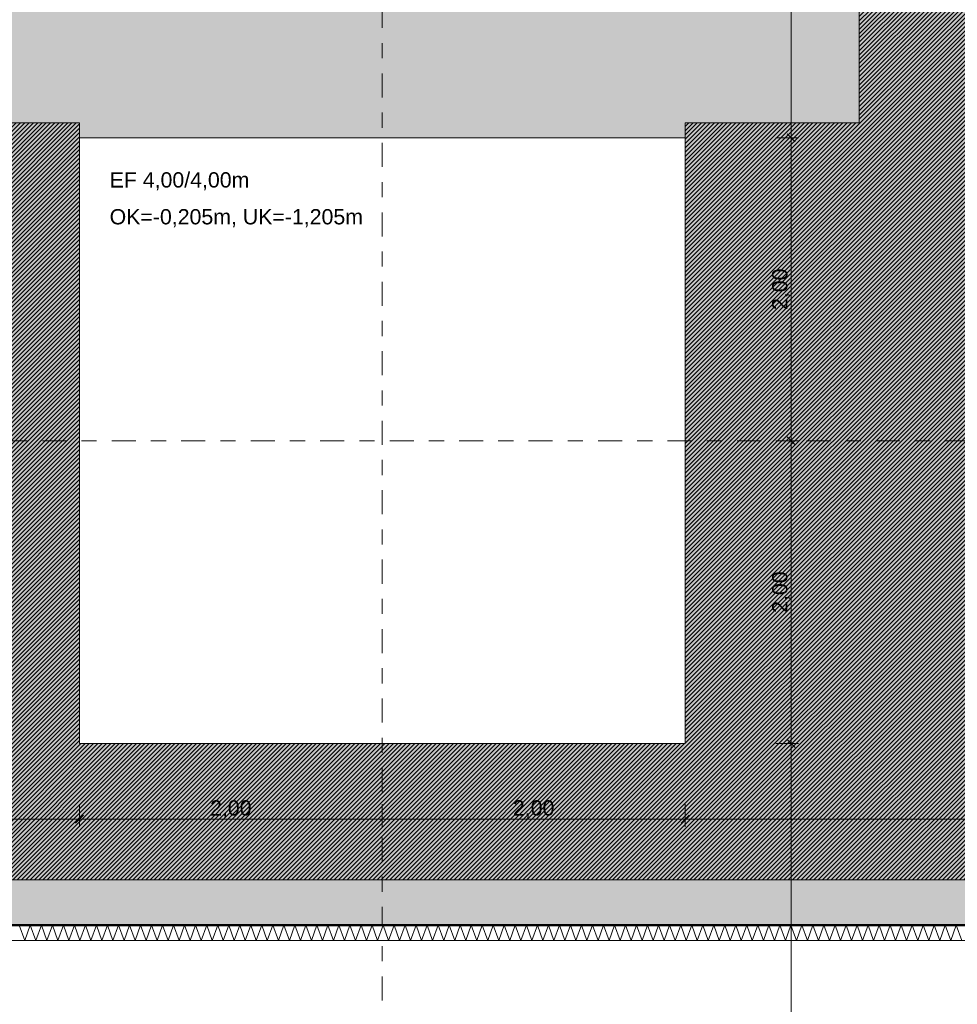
# Model space of a CAD drawing. Header units: metres. Extents: x -273 to 6, y -183 to 13.
# Tile 207 of 256: x -85.32 to -79.12, y -34.92 to -28.42. Entities that reach past the tile are written whole.
import ezdxf

# ---------------------------------------------------------------- set-up
doc = ezdxf.new("R2010")
doc.units = ezdxf.units.M
doc.header["$LTSCALE"] = 0.05
doc.header["$PDMODE"] = 1
doc.header["$PDSIZE"] = -2
doc.linetypes.add('Linienart-53', pattern=[5.291531, 3.175, -1.058062, 0.352704, -0.705764])
doc.layers.get('0').update_dxf_attribs({"lineweight": 25})
for name, color, linetype, lineweight, true_color in [('00 -Bauelemente -Dämmung innen', 7, 'Continuous', 9, 0xff7fe6), ('30 -32 Gründung- 2 Flachgründungen u. Bodenplatten', 7, 'Continuous', 9, 0xff6633), ('30 -32 Gründung-4 Frostschürze', 7, 'Continuous', 9, 0x66aaff), ('70 -72 Beschriftung- 1 Beschriftung allgemein', 7, 'Continuous', 9, 0xff6633), ('70 -76 Bemaßung- 2 Allgemein', 7, 'Continuous', 5, 0x6666cc)]:
    doc.layers.add(name, color=color, linetype=linetype, lineweight=lineweight, true_color=true_color)
for name, color, linetype, lineweight in [('30 -35 Decken- 2 Beläge- Dämmung', 7, 'Continuous', 9), ('70 -71 Achsen- 1 Gebäudeachsen', 7, 'Linienart-53', 18), ('Keine', 7, 'Continuous', 9)]:
    doc.layers.add(name, color=color, linetype=linetype, lineweight=lineweight)
doc.styles.add('Arial', font='arial.ttf')
doc.dimstyles.new('k+k_klein', dxfattribs={"dimtxt": 0.100689, "dimasz": 0.05302, "dimexe": 0.05, "dimexo": 0.15, "dimgap": 0.005, "dimtad": 1, "dimdec": 3, "dimtxsty": 'Arial', "dimblk": 'VW_SLASH-2', "dimblk1": 'VW_SLASH-2', "dimblk2": 'VW_SLASH-2', "dimcen": 0, "dimdle": 0.025, "dimadec": 3, "dimazin": 0, "dimtfac": 0.75, "dimtdec": 3, "dimtix": 1, "dimtmove": 0, "dimatfit": 0, "dimldrblk": 'VW_FILLEDARROW', "dimfxl": 0.1, "dimfxlon": 1, "dimfrac": 2, "dimtolj": 1, "dimarcsym": 0})

# ---------------------------------------------------------------- blocks, each defined once
blk = doc.blocks.new('_Achsen (3D)')
at = {"layer": '70 -71 Achsen- 1 Gebäudeachsen', "transparency": 33554687}
for p, q in [((-82.921, 3.8), (-82.921, -46.172)), ((-179.668, -31.197), (3.826, -31.197))]:
    blk.add_line(p, q, dxfattribs=at)
blk = doc.blocks.new('Gruppe-444')
at = {"color": 255, "linetype": 'Continuous', "lineweight": 5}
blk.add_wipeout([(-98.821, -34.497), (-75.671, -34.497), (-75.671, -34.397), (-98.821, -34.397)], dxfattribs=at).dxf.layer = '00 -Bauelemente -Dämmung innen'
blk = doc.blocks.new('Gruppe-445')
at = {"layer": '00 -Bauelemente -Dämmung innen', "color": 7, "transparency": 33554687, "flags": 128}
blk.add_lwpolyline([(-85.3177, -34.397), (-85.2813, -34.497), (-85.2449, -34.397), (-85.2085, -34.497), (-85.1721, -34.397), (-85.1357, -34.497), (-85.0993, -34.397), (-85.0629, -34.497), (-85.0265, -34.397), (-84.9901, -34.497), (-84.9537, -34.397), (-84.9173, -34.497), (-84.8809, -34.397), (-84.8445, -34.497), (-84.8081, -34.397), (-84.7717, -34.497), (-84.7354, -34.397), (-84.699, -34.497), (-84.6626, -34.397), (-84.6262, -34.497), (-84.5898, -34.397), (-84.5534, -34.497), (-84.517, -34.397), (-84.4806, -34.497), (-84.4442, -34.397), (-84.4078, -34.497), (-84.3714, -34.397), (-84.335, -34.497), (-84.2986, -34.397), (-84.2622, -34.497), (-84.2258, -34.397), (-84.1894, -34.497), (-84.153, -34.397), (-84.1166, -34.497), (-84.0802, -34.397), (-84.0438, -34.497), (-84.0074, -34.397), (-83.971, -34.497), (-83.9346, -34.397), (-83.8982, -34.497), (-83.8618, -34.397), (-83.8254, -34.497), (-83.789, -34.397), (-83.7526, -34.497), (-83.7162, -34.397), (-83.6798, -34.497), (-83.6434, -34.397), (-83.607, -34.497), (-83.5706, -34.397), (-83.5343, -34.497), (-83.4979, -34.397), (-83.4615, -34.497), (-83.4251, -34.397), (-83.3887, -34.497), (-83.3523, -34.397), (-83.3159, -34.497), (-83.2795, -34.397), (-83.2431, -34.497), (-83.2067, -34.397), (-83.1703, -34.497), (-83.1339, -34.397), (-83.0975, -34.497), (-83.0611, -34.397), (-83.0247, -34.497), (-82.9883, -34.397), (-82.9519, -34.497), (-82.9155, -34.397), (-82.8791, -34.497), (-82.8427, -34.397), (-82.8063, -34.497), (-82.7699, -34.397), (-82.7335, -34.497), (-82.6971, -34.397), (-82.6607, -34.497), (-82.6243, -34.397), (-82.5879, -34.497), (-82.5515, -34.397), (-82.5151, -34.497), (-82.4787, -34.397), (-82.4423, -34.497), (-82.4059, -34.397), (-82.3695, -34.497), (-82.3331, -34.397), (-82.2968, -34.497), (-82.2604, -34.397), (-82.224, -34.497), (-82.1876, -34.397), (-82.1512, -34.497), (-82.1148, -34.397), (-82.0784, -34.497), (-82.042, -34.397), (-82.0056, -34.497), (-81.9692, -34.397), (-81.9328, -34.497), (-81.8964, -34.397), (-81.86, -34.497), (-81.8236, -34.397), (-81.7872, -34.497), (-81.7508, -34.397), (-81.7144, -34.497), (-81.678, -34.397), (-81.6416, -34.497), (-81.6052, -34.397), (-81.5688, -34.497), (-81.5324, -34.397), (-81.496, -34.497), (-81.4596, -34.397), (-81.4232, -34.497), (-81.3868, -34.397), (-81.3504, -34.497), (-81.314, -34.397), (-81.2776, -34.497), (-81.2412, -34.397), (-81.2048, -34.497), (-81.1684, -34.397), (-81.132, -34.497), (-81.0956, -34.397), (-81.0593, -34.497), (-81.0229, -34.397), (-80.9865, -34.497), (-80.9501, -34.397), (-80.9137, -34.497), (-80.8773, -34.397), (-80.8409, -34.497), (-80.8045, -34.397), (-80.7681, -34.497), (-80.7317, -34.397), (-80.6953, -34.497), (-80.6589, -34.397), (-80.6225, -34.497), (-80.5861, -34.397), (-80.5497, -34.497), (-80.5133, -34.397), (-80.4769, -34.497), (-80.4405, -34.397), (-80.4041, -34.497), (-80.3677, -34.397), (-80.3313, -34.497), (-80.2949, -34.397), (-80.2585, -34.497), (-80.2221, -34.397), (-80.1857, -34.497), (-80.1493, -34.397), (-80.1129, -34.497), (-80.0765, -34.397), (-80.0401, -34.497), (-80.0037, -34.397), (-79.9673, -34.497), (-79.9309, -34.397), (-79.8945, -34.497), (-79.8582, -34.397), (-79.8218, -34.497), (-79.7854, -34.397), (-79.749, -34.497), (-79.7126, -34.397), (-79.6762, -34.497), (-79.6398, -34.397), (-79.6034, -34.497), (-79.567, -34.397), (-79.5306, -34.497), (-79.4942, -34.397), (-79.4578, -34.497), (-79.4214, -34.397), (-79.385, -34.497), (-79.3486, -34.397), (-79.3122, -34.497), (-79.2758, -34.397), (-79.2394, -34.497), (-79.203, -34.397), (-79.1666, -34.497), (-79.1302, -34.397), (-79.0938, -34.497)], dxfattribs=at)
blk = doc.blocks.new('Gruppe-449')
at = {"layer": '00 -Bauelemente -Dämmung innen', "color": 7, "linetype": 'Continuous', "lineweight": 9, "transparency": 33554687}
blk.add_line((-75.671, -34.397), (-98.821, -34.397), dxfattribs=at)
blk = doc.blocks.new('Gruppe-450')
at = {"layer": '00 -Bauelemente -Dämmung innen', "color": 7, "linetype": 'Continuous', "lineweight": 9, "transparency": 33554687}
blk.add_line((-98.821, -34.497), (-75.671, -34.497), dxfattribs=at)
blk = doc.blocks.new('Gruppe-451')
at = {"color": 7, "transparency": 33554687}
for name in ['Gruppe-449', 'Gruppe-450']:
    blk.add_blockref(name, (0, 0), dxfattribs=at)
blk = doc.blocks.new('Gruppe-452')
at = {"layer": '00 -Bauelemente -Dämmung innen', "color": 7}
blk.add_blockref('Gruppe-444', (0, 0), dxfattribs=at)
at = {"color": 7, "transparency": 33554687}
blk.add_blockref('Gruppe-451', (0, 0), dxfattribs=at)
at = {"layer": '00 -Bauelemente -Dämmung innen', "color": 7, "transparency": 33554687}
blk.add_blockref('Gruppe-445', (0, 0), dxfattribs=at)
blk = doc.blocks.new('Gruppe-453')
at = {"layer": '00 -Bauelemente -Dämmung innen', "color": 7, "transparency": 33554687}
blk.add_blockref('Gruppe-452', (0, 0), dxfattribs=at)
at = {"layer": '00 -Bauelemente -Dämmung innen', "color": 0, "flags": 1}
for tag in ['prm0_value', 'prm1_value', 'prm2_value', 'prm3_value', 'prm4_value', 'prm5_value', 'prm6_value', 'IFC_UUID', 'instanceID', 'prm0_name', 'prm0_type', 'prm1_name', 'prm1_type', 'prm2_name', 'prm2_type', 'prm3_name', 'prm3_type', 'prm4_name', 'prm4_type', 'prm5_name', 'prm5_type', 'prm6_name', 'prm6_type']:
    blk.add_attdef(tag, (-98.821, -34.497), '', height=0.00018, dxfattribs=at)
blk = doc.blocks.new('Gruppe-2141')
at = {"layer": '30 -32 Gründung- 2 Flachgründungen u. Bodenplatten', "flags": 128}
blk.add_lwpolyline([(-84.921, -29.197), (-80.921, -29.197), (-80.921, -33.197), (-84.921, -33.197)], close=True, dxfattribs=at)
at = {"color": 255}
for points in [[(-84.721, -29.5593), (-83.7926, -29.5593), (-83.7926, -29.397), (-84.721, -29.397)], [(-84.721, -29.8027), (-83.0397, -29.8027), (-83.0397, -29.6405), (-84.721, -29.6405)]]:
    blk.add_wipeout(points, dxfattribs=at).dxf.layer = '70 -72 Beschriftung- 1 Beschriftung allgemein'
at = {"layer": '70 -72 Beschriftung- 1 Beschriftung allgemein', "char_height": 0.100689, "attachment_point": 1, "line_spacing_factor": 0.970891, "style": 'Arial'}
for s, insert in [('EF 4,00/4,00m', (-84.721, -29.4241)), ('OK=-0,205m, UK=-1,205m', (-84.721, -29.6675))]:
    blk.add_mtext(s, dxfattribs=dict(at, insert=insert))
blk = doc.blocks.new('_FU_2D LP5 (2D)')
at = {"layer": '30 -35 Decken- 2 Beläge- Dämmung', "linetype": 'Continuous', "lineweight": 18, "true_color": 0xd9d9d9}
h = blk.add_hatch(dxfattribs=at)
h.set_pattern_fill('Schraffur grau', color=254, style=0, pattern_type=2)
h.set_pattern_definition([(45, (-88.613402, -25.839444), (0.014142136, -0.014142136), [])])
h.paths.add_polyline_path([(-75.77099996, -21.84704198), (-74.77099996, -21.84704198), (-74.77099996, -20.54704198), (-75.67099996, -20.54704198), (-75.67099996, -14.84704198), (-79.77099996, -14.84704198), (-79.77099996, -29.09704198), (-80.92099996, -29.09704198), (-80.92099996, -29.93902719), (-80.92109109, -29.93902719), (-80.92109109, -33.19704198), (-84.92099996, -33.19704198), (-84.92099996, -29.93902719), (-84.92109109, -29.93902719), (-84.92109109, -29.09704198), (-89.17099996, -29.09704198), (-89.17099996, -33.19704198), (-93.17109109, -33.19704198), (-93.17109109, -29.09704198), (-98.82099996, -29.09704198), (-98.82099996, -34.09704198), (-75.67099996, -34.09704198), (-75.67099996, -30.59704198), (-73.67099996, -30.59704198), (-73.67099996, -35.19704198), (-74.57099996, -35.19704198), (-74.57099996, -38.67204198), (-73.89599996, -38.67204198), (-73.89599996, -39.34704198), (-67.52099996, -39.34704198), (-67.52099996, -38.34704198), (-65.32099996, -38.34704198), (-65.32099996, -39.34704198), (-59.27099996, -39.34704198), (-59.27099996, -38.34704198), (-57.07099996, -38.34704198), (-57.07099996, -39.34704198), (-50.67099996, -39.34704198), (-50.67099996, -28.29704198), (-56.92099996, -28.29704198), (-56.92099996, -32.44704198), (-59.42099996, -32.44704198), (-59.42099996, -28.29704198), (-65.17099996, -28.29704198), (-65.17099996, -32.44704198), (-67.67099996, -32.44704198), (-67.67099996, -28.29704198), (-73.57099996, -28.29704198), (-73.57099996, -29.29704198), (-75.77099996, -29.29704198), (-75.77099996, -27.09704198), (-74.77099996, -27.09704198), (-74.77099996, -24.04704198), (-75.77099996, -24.04704198)])
at = {"layer": '30 -35 Decken- 2 Beläge- Dämmung', "flags": 128}
for points in [[(-79.77099996, -14.84704198), (-79.77099996, -29.09704198), (-80.92099996, -29.09704198), (-80.92099996, -29.93902719), (-80.92109109, -29.93902719), (-80.92109109, -33.19704198), (-84.92099996, -33.19704198), (-84.92099996, -29.93902719), (-84.92109109, -29.93902719), (-84.92109109, -29.09704198), (-89.17099996, -29.09704198)], [(-98.82099996, -34.09704198), (-75.67099996, -34.09704198), (-75.67099996, -30.59704198), (-73.67099996, -30.59704198), (-73.67099996, -35.19704198), (-74.57099996, -35.19704198), (-74.57099996, -38.67204198), (-73.89599996, -38.67204198), (-73.89599996, -39.34704198), (-67.52099996, -39.34704198), (-67.52099996, -38.34704198), (-65.32099996, -38.34704198), (-65.32099996, -39.34704198), (-59.27099996, -39.34704198), (-59.27099996, -38.34704198), (-57.07099996, -38.34704198), (-57.07099996, -39.34704198), (-50.67099996, -39.34704198), (-50.67099996, -28.29704198)]]:
    blk.add_lwpolyline(points, dxfattribs=at)
at = {"layer": '00 -Bauelemente -Dämmung innen', "color": 7}
blk.add_blockref('Gruppe-453', (0, 0), dxfattribs=at)
at = {"layer": '30 -32 Gründung- 2 Flachgründungen u. Bodenplatten', "color": 7}
blk.add_blockref('Gruppe-2141', (0, 0), dxfattribs=at)
at = {"layer": '30 -32 Gründung-4 Frostschürze', "linetype": 'Continuous', "lineweight": 0, "transparency": 33554534}
blk.add_hatch(color=161, dxfattribs=at).paths.add_polyline_path([(-75.67099996, -34.39704198), (-98.82099996, -34.39704198), (-98.82099996, -34.09704198), (-75.67099996, -34.09704198)])
at = {"layer": 'Keine', "linetype": 'Continuous', "lineweight": 0, "transparency": 33554511}
h = blk.add_hatch(color=43, dxfattribs=at)
h.paths.add_polyline_path([(-75.67109109, -30.59704198), (-73.67099996, -30.59704198), (-73.67099996, -35.19704198), (-74.57099996, -35.19704198), (-74.57099996, -38.67204198), (-73.89599996, -38.67204198), (-73.89599996, -39.34704198), (-67.52099996, -39.34704198), (-67.52099996, -38.34704198), (-65.32099996, -38.34704198), (-65.32099996, -39.34704198), (-59.27099996, -39.34704198), (-59.27099996, -38.34704198), (-57.07099996, -38.34704198), (-57.07099996, -39.34704198), (-50.67099996, -39.34704198), (-50.67099996, -28.29704198), (-56.92099996, -28.29704198), (-56.92099996, -32.44704198), (-59.42099996, -32.44704198), (-59.42099996, -28.29704198), (-65.17099996, -28.29704198), (-65.17099996, -32.44704198), (-67.67099996, -32.44704198), (-67.67099996, -28.29704198), (-73.57099996, -28.29704198), (-73.57099996, -29.29704198), (-75.77099996, -29.29704198), (-75.77099996, -27.09704198), (-74.77099996, -27.09704198), (-74.77099996, -24.04704198), (-75.77099996, -24.04704198), (-75.77099996, -21.84704198), (-74.77099996, -21.84704198), (-74.77099996, -20.54704198), (-75.67109109, -20.54704198), (-75.67109109, -10.69704198), (-75.42109109, -10.69704198), (-75.42109109, -9.44704198), (-81.42109109, -9.44704198), (-81.42109109, -13.94704198), (-84.42109109, -13.94704198), (-84.42109109, -6.44704198), (-81.95609109, -6.44704198), (-81.95609109, -3.29008264), (-84.69599996, -3.29008264), (-84.69599996, -0.54704198), (-88.07099996, -0.54704198), (-88.07099996, -2.44704198), (-89.37099996, -2.44704198), (-89.37099996, -0.54704198), (-89.57099996, -0.54704198), (-89.57099996, -2.89008719), (-92.77099996, -2.89008719), (-92.77099996, -0.54704198), (-93.72109109, -0.54704198), (-93.72109109, -8.09704198), (-92.67109109, -8.09704198), (-92.67109109, -6.44704198), (-89.67109109, -6.44704198), (-89.67109109, -13.94704198), (-92.67109109, -13.94704198), (-92.67109109, -9.29704198), (-98.82109109, -9.29704198), (-98.82109109, -11.09704198), (-94.09609109, -11.09704198), (-94.09609109, -23.54704198), (-98.82109109, -23.54704198), (-98.82109109, -34.09704198), (-75.67109109, -34.09704198)])
h.paths.add_polyline_path([(-89.17109109, -33.19704198), (-93.17109109, -33.19704198), (-93.17109109, -29.19704198), (-89.17109109, -29.19704198)])
h.paths.add_polyline_path([(-84.92109109, -29.19704198), (-80.92109109, -29.19704198), (-80.92109109, -33.19704198), (-84.92109109, -33.19704198)])
h.paths.add_polyline_path([(-85.12109109, -17.39704198), (-80.72109109, -17.39704198), (-80.72109109, -25.49704198), (-85.12109109, -25.49704198)])
h.paths.add_polyline_path([(-88.97109109, -25.49704198), (-93.37109109, -25.49704198), (-93.37109109, -17.39704198), (-88.97109109, -17.39704198)])
at = {"layer": '30 -32 Gründung-4 Frostschürze', "flags": 128}
blk.add_lwpolyline([(-75.67099996, -34.39704198), (-98.82099996, -34.39704198), (-98.82099996, -34.09704198), (-75.67099996, -34.09704198)], close=True, dxfattribs=at)
at = {"layer": '70 -72 Beschriftung- 1 Beschriftung allgemein', "color": 103, "lineweight": 50, "true_color": 0x66cc7f, "flags": 128}
blk.add_lwpolyline([(-98.82099996, -34.39704198), (-75.67099996, -34.39704198), (-75.67099996, -35.19704198), (-74.87099996, -35.19704198), (-74.87099996, -38.67204198), (-75.44599996, -38.67204198), (-75.44599996, -40.22204198), (-73.89599996, -40.22204198), (-73.89599996, -39.64704198), (-67.52099996, -39.64704198), (-67.52099996, -40.54704198), (-65.32099996, -40.54704198), (-65.32099996, -39.64704198), (-59.27099996, -39.64704198), (-59.27099996, -40.54704198), (-57.07099996, -40.54704198), (-57.07099996, -39.64704198), (-50.67099996, -39.64704198), (-50.67099996, -40.19704198), (-49.17099996, -40.19704198), (-49.17099996, -34.39704198), (-26.02099996, -34.39704198)], dxfattribs=at)
at = {"layer": 'Keine', "flags": 128}
blk.add_lwpolyline([(-98.82109109, -34.09704198), (-75.67109109, -34.09704198), (-75.67109109, -30.59704198), (-73.67099996, -30.59704198), (-73.67099996, -35.19704198), (-74.57099996, -35.19704198), (-74.57099996, -38.67204198), (-73.89599996, -38.67204198), (-73.89599996, -39.34704198), (-67.52099996, -39.34704198), (-67.52099996, -38.34704198), (-65.32099996, -38.34704198), (-65.32099996, -39.34704198), (-59.27099996, -39.34704198), (-59.27099996, -38.34704198), (-57.07099996, -38.34704198), (-57.07099996, -39.34704198), (-50.67099996, -39.34704198), (-50.67099996, -28.29704198)], dxfattribs=at)
blk.add_lwpolyline([(-84.92109109, -29.19704198), (-80.92109109, -29.19704198), (-80.92109109, -33.19704198), (-84.92109109, -33.19704198)], close=True, dxfattribs=at)
blk = doc.blocks.new('VW_SLASH-2')
at = {"color": 0, "linetype": 'ByBlock', "lineweight": -2, "transparency": 16777216}
blk.add_line((0.47, 0), (-1, 0), dxfattribs=at)
at = {"color": 0, "lineweight": 5, "transparency": 16777216, "flags": 128}
blk.add_lwpolyline([(0.5, 0.5), (-0.5, -0.5)], dxfattribs=at)
blk = doc.blocks.new('*D3526')
at = {"layer": '70 -76 Bemaßung- 2 Allgemein', "color": 0, "lineweight": -2}
for p, q in [((-80.321, -25.497), (-80.171, -25.497)), ((-80.221, -29.144), (-80.221, -25.5501)), ((-80.321, -29.197), (-80.171, -29.197))]:
    blk.add_line(p, q, dxfattribs=at)
at = {"layer": 'Defpoints', "color": 0}
for p in [(-80.721, -25.497), (-80.221, -25.497), (-80.9211, -29.197)]:
    blk.add_point(p, dxfattribs=at)
at = {"layer": '70 -76 Bemaßung- 2 Allgemein', "color": 0, "lineweight": -2, "xscale": 0.05302001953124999, "yscale": 0.05302001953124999, "zscale": 0.05302001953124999}
for p, rotation in [((-80.221, -25.497), 90), ((-80.221, -29.197), 270)]:
    blk.add_blockref('VW_SLASH-2', p, dxfattribs=dict(at, rotation=rotation))
at = {"layer": '70 -76 Bemaßung- 2 Allgemein', "color": 0, "insert": (-80.2865, -27.347), "char_height": 0.10069, "attachment_point": 5, "rotation": 90, "style": 'Arial'}
blk.add_mtext('\\A1;3,70', dxfattribs=at)
blk = doc.blocks.new('VW_FILLEDARROW')
at = {"linetype": 'Continuous', "lineweight": 0, "transparency": 16777216}
blk.add_hatch(color=0, dxfattribs=at).paths.add_polyline_path([(-2.83, 0.76), (0, 0), (-2.83, -0.76)])
at = {"color": 0, "lineweight": 5, "transparency": 16777216, "flags": 128}
blk.add_lwpolyline([(-2.83, 0.76), (0, 0), (-2.83, -0.76)], close=True, dxfattribs=at)
blk = doc.blocks.new('*D3527')
at = {"layer": '70 -76 Bemaßung- 2 Allgemein', "color": 0, "lineweight": -2}
for p, q in [((-80.321, -29.197), (-80.171, -29.197)), ((-80.221, -31.144), (-80.221, -29.2501)), ((-80.321, -31.197), (-80.171, -31.197))]:
    blk.add_line(p, q, dxfattribs=at)
at = {"layer": 'Defpoints', "color": 0}
for p in [(-80.9211, -29.197), (-80.221, -29.197), (-80.921, -31.197)]:
    blk.add_point(p, dxfattribs=at)
at = {"layer": '70 -76 Bemaßung- 2 Allgemein', "color": 0, "lineweight": -2, "xscale": 0.05302001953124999, "yscale": 0.05302001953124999, "zscale": 0.05302001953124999}
for p, rotation in [((-80.221, -29.197), 90), ((-80.221, -31.197), 270)]:
    blk.add_blockref('VW_SLASH-2', p, dxfattribs=dict(at, rotation=rotation))
at = {"layer": '70 -76 Bemaßung- 2 Allgemein', "color": 0, "insert": (-80.2865, -30.197), "char_height": 0.10069, "attachment_point": 5, "rotation": 90, "style": 'Arial'}
blk.add_mtext('\\A1;2,00', dxfattribs=at)
blk = doc.blocks.new('*D3528')
at = {"layer": '70 -76 Bemaßung- 2 Allgemein', "color": 0, "lineweight": -2}
for p, q in [((-80.321, -31.197), (-80.171, -31.197)), ((-80.221, -33.144), (-80.221, -31.2501)), ((-80.321, -33.197), (-80.171, -33.197))]:
    blk.add_line(p, q, dxfattribs=at)
at = {"layer": 'Defpoints', "color": 0}
for p in [(-80.921, -31.197), (-80.221, -31.197), (-80.9211, -33.197)]:
    blk.add_point(p, dxfattribs=at)
at = {"layer": '70 -76 Bemaßung- 2 Allgemein', "color": 0, "lineweight": -2, "xscale": 0.05302001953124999, "yscale": 0.05302001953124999, "zscale": 0.05302001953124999}
for p, rotation in [((-80.221, -31.197), 90), ((-80.221, -33.197), 270)]:
    blk.add_blockref('VW_SLASH-2', p, dxfattribs=dict(at, rotation=rotation))
at = {"layer": '70 -76 Bemaßung- 2 Allgemein', "color": 0, "insert": (-80.2865, -32.197), "char_height": 0.10069, "attachment_point": 5, "rotation": 90, "style": 'Arial'}
blk.add_mtext('\\A1;2,00', dxfattribs=at)
blk = doc.blocks.new('*D3529')
at = {"layer": '70 -76 Bemaßung- 2 Allgemein', "color": 0, "lineweight": -2}
for p, q in [((-80.321, -33.197), (-80.171, -33.197)), ((-80.221, -38.719), (-80.221, -33.2501)), ((-80.321, -38.772), (-80.171, -38.772))]:
    blk.add_line(p, q, dxfattribs=at)
at = {"layer": 'Defpoints', "color": 0}
for p in [(-80.9211, -33.197), (-80.221, -33.197), (-82.146, -38.772)]:
    blk.add_point(p, dxfattribs=at)
at = {"layer": '70 -76 Bemaßung- 2 Allgemein', "color": 0, "lineweight": -2, "xscale": 0.05302001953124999, "yscale": 0.05302001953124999, "zscale": 0.05302001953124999}
for p, rotation in [((-80.221, -33.197), 90), ((-80.221, -38.772), 270)]:
    blk.add_blockref('VW_SLASH-2', p, dxfattribs=dict(at, rotation=rotation))
at = {"layer": '70 -76 Bemaßung- 2 Allgemein', "color": 0, "insert": (-80.3032, -35.9845), "char_height": 0.100689, "attachment_point": 5, "rotation": 90, "style": 'Arial'}
blk.add_mtext('\\A1;5,57\\S5^ ;', dxfattribs=at)
blk = doc.blocks.new('*D3667')
at = {"layer": '70 -76 Bemaßung- 2 Allgemein', "color": 0, "lineweight": -2}
for p, q in [((-89.171, -33.597), (-89.171, -33.747)), ((-84.921, -33.597), (-84.921, -33.747)), ((-84.974, -33.697), (-89.118, -33.697))]:
    blk.add_line(p, q, dxfattribs=at)
at = {"layer": 'Defpoints', "color": 0}
for p in [(-89.171, -33.197), (-84.921, -33.197), (-89.171, -33.697)]:
    blk.add_point(p, dxfattribs=at)
at = {"layer": '70 -76 Bemaßung- 2 Allgemein', "color": 0, "lineweight": -2, "xscale": 0.05302001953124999, "yscale": 0.05302001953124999, "zscale": 0.05302001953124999, "rotation": 180}
blk.add_blockref('VW_SLASH-2', (-89.171, -33.697), dxfattribs=at)
at = {"layer": '70 -76 Bemaßung- 2 Allgemein', "color": 0, "lineweight": -2, "xscale": 0.05302001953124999, "yscale": 0.05302001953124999, "zscale": 0.05302001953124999}
blk.add_blockref('VW_SLASH-2', (-84.921, -33.697), dxfattribs=at)
at = {"layer": '70 -76 Bemaßung- 2 Allgemein', "color": 0, "insert": (-87.046, -33.6316), "char_height": 0.10069, "attachment_point": 5, "style": 'Arial'}
blk.add_mtext('\\A1;4,25', dxfattribs=at)
blk = doc.blocks.new('*D3668')
at = {"layer": '70 -76 Bemaßung- 2 Allgemein', "color": 0, "lineweight": -2}
for p, q in [((-84.921, -33.597), (-84.921, -33.747)), ((-82.921, -33.597), (-82.921, -33.747)), ((-82.974, -33.697), (-84.868, -33.697))]:
    blk.add_line(p, q, dxfattribs=at)
at = {"layer": 'Defpoints', "color": 0}
for p in [(-82.921, -32.5555), (-84.921, -33.197), (-84.921, -33.697)]:
    blk.add_point(p, dxfattribs=at)
at = {"layer": '70 -76 Bemaßung- 2 Allgemein', "color": 0, "lineweight": -2, "xscale": 0.05302001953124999, "yscale": 0.05302001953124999, "zscale": 0.05302001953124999, "rotation": 180}
blk.add_blockref('VW_SLASH-2', (-84.921, -33.697), dxfattribs=at)
at = {"layer": '70 -76 Bemaßung- 2 Allgemein', "color": 0, "lineweight": -2, "xscale": 0.05302001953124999, "yscale": 0.05302001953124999, "zscale": 0.05302001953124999}
blk.add_blockref('VW_SLASH-2', (-82.921, -33.697), dxfattribs=at)
at = {"layer": '70 -76 Bemaßung- 2 Allgemein', "color": 0, "insert": (-83.921, -33.6316), "char_height": 0.10069, "attachment_point": 5, "style": 'Arial'}
blk.add_mtext('\\A1;2,00', dxfattribs=at)
blk = doc.blocks.new('*D3669')
at = {"layer": '70 -76 Bemaßung- 2 Allgemein', "color": 0, "lineweight": -2}
for p, q in [((-82.921, -33.597), (-82.921, -33.747)), ((-80.921, -33.597), (-80.921, -33.747)), ((-80.974, -33.697), (-82.868, -33.697))]:
    blk.add_line(p, q, dxfattribs=at)
at = {"layer": 'Defpoints', "color": 0}
for p in [(-82.921, -32.5555), (-80.921, -33.197), (-82.921, -33.697)]:
    blk.add_point(p, dxfattribs=at)
at = {"layer": '70 -76 Bemaßung- 2 Allgemein', "color": 0, "lineweight": -2, "xscale": 0.05302001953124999, "yscale": 0.05302001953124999, "zscale": 0.05302001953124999, "rotation": 180}
blk.add_blockref('VW_SLASH-2', (-82.921, -33.697), dxfattribs=at)
at = {"layer": '70 -76 Bemaßung- 2 Allgemein', "color": 0, "lineweight": -2, "xscale": 0.05302001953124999, "yscale": 0.05302001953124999, "zscale": 0.05302001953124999}
blk.add_blockref('VW_SLASH-2', (-80.921, -33.697), dxfattribs=at)
at = {"layer": '70 -76 Bemaßung- 2 Allgemein', "color": 0, "insert": (-81.921, -33.6316), "char_height": 0.10069, "attachment_point": 5, "style": 'Arial'}
blk.add_mtext('\\A1;2,00', dxfattribs=at)
blk = doc.blocks.new('*D3670')
at = {"layer": '70 -76 Bemaßung- 2 Allgemein', "color": 0, "lineweight": -2}
for p, q in [((-80.921, -33.597), (-80.921, -33.747)), ((-75.671, -33.597), (-75.671, -33.747)), ((-75.724, -33.697), (-80.868, -33.697))]:
    blk.add_line(p, q, dxfattribs=at)
at = {"layer": 'Defpoints', "color": 0}
for p in [(-80.921, -33.197), (-75.671, -33.2395), (-80.921, -33.697)]:
    blk.add_point(p, dxfattribs=at)
at = {"layer": '70 -76 Bemaßung- 2 Allgemein', "color": 0, "lineweight": -2, "xscale": 0.05302001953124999, "yscale": 0.05302001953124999, "zscale": 0.05302001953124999, "rotation": 180}
blk.add_blockref('VW_SLASH-2', (-80.921, -33.697), dxfattribs=at)
at = {"layer": '70 -76 Bemaßung- 2 Allgemein', "color": 0, "lineweight": -2, "xscale": 0.05302001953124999, "yscale": 0.05302001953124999, "zscale": 0.05302001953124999}
blk.add_blockref('VW_SLASH-2', (-75.671, -33.697), dxfattribs=at)
at = {"layer": '70 -76 Bemaßung- 2 Allgemein', "color": 0, "insert": (-78.296, -33.6316), "char_height": 0.10069, "attachment_point": 5, "style": 'Arial'}
blk.add_mtext('\\A1;5,25', dxfattribs=at)
blk = doc.blocks.new('Gruppe-2807')
at = {"layer": '70 -76 Bemaßung- 2 Allgemein'}
for base, p1, p2, text, picture, middle in [((-80.221, -25.497), (-80.9211, -29.197), (-80.721, -25.497), '3,70', '*D3526', (-80.2865, -27.347)), ((-80.221, -29.197), (-80.921, -31.197), (-80.9211, -29.197), '2,00', '*D3527', (-80.2865, -30.197)), ((-80.221, -31.197), (-80.9211, -33.197), (-80.921, -31.197), '2,00', '*D3528', (-80.2865, -32.197)), ((-80.221, -33.197), (-82.146, -38.772), (-80.9211, -33.197), '5,57\\S5^ ;', '*D3529', (-80.3032, -35.9845))]:
    dim = blk.add_linear_dim(base=base, p1=p1, p2=p2, angle=270, text=text, dimstyle='k+k_klein', override={"dimtxt": 0.100689, "dimgap": 0.005, "dimpost": '<>', "dimtxsty": 'Arial', "dimtmove": 2}, dxfattribs=at)
    dim.commit()
    dim.dimension.update_dxf_attribs({"geometry": picture, "text_midpoint": middle})
blk = doc.blocks.new('Gruppe-2817')
at = {"layer": '70 -76 Bemaßung- 2 Allgemein'}
for base, p1, p2, text, picture, middle in [((-84.92099996, -33.69704198), (-82.92099996, -32.55552199), (-84.92099996, -33.19704198), '2,00', '*D3668', (-83.92099996, -33.63157844)), ((-82.92099996, -33.69704198), (-80.92099996, -33.19704198), (-82.92099996, -32.55552199), '2,00', '*D3669', (-81.92099996, -33.63157844)), ((-89.17099996, -33.69704198), (-84.92099996, -33.19704198), (-89.17099996, -33.19704198), '4,25', '*D3667', (-87.04599996, -33.63157844)), ((-80.92099996, -33.69704198), (-75.67099996, -33.23946569), (-80.92099996, -33.19704198), '5,25', '*D3670', (-78.29599996, -33.63157844))]:
    dim = blk.add_linear_dim(base=base, p1=p1, p2=p2, text=text, dimstyle='k+k_klein', override={"dimtxt": 0.100689, "dimgap": 0.005, "dimdec": 8, "dimpost": '<>', "dimtxsty": 'Arial', "dimtmove": 2}, dxfattribs=at)
    dim.commit()
    dim.dimension.update_dxf_attribs({"geometry": picture, "text_midpoint": middle})
blk = doc.blocks.new('_FU_2D Bemaßung_ Beschriftung (3D)')
at = {"layer": '70 -76 Bemaßung- 2 Allgemein'}
for name in ['Gruppe-2807', 'Gruppe-2817']:
    blk.add_blockref(name, (0, 0), dxfattribs=at)

msp = doc.modelspace()

# ---------------------------------------------------------------- block references
at = {"layer": 'Keine', "color": 1}
msp.add_blockref('_Achsen (3D)', (0, 0), dxfattribs=at)

# ---------------------------------------------------------------- next in the draw order: block references
msp.add_blockref('_FU_2D LP5 (2D)', (0, 0), dxfattribs=at)

# ---------------------------------------------------------------- next in the draw order: block references
msp.add_blockref('_FU_2D Bemaßung_ Beschriftung (3D)', (0, 0), dxfattribs=at)

doc.saveas('drawing.dxf')
